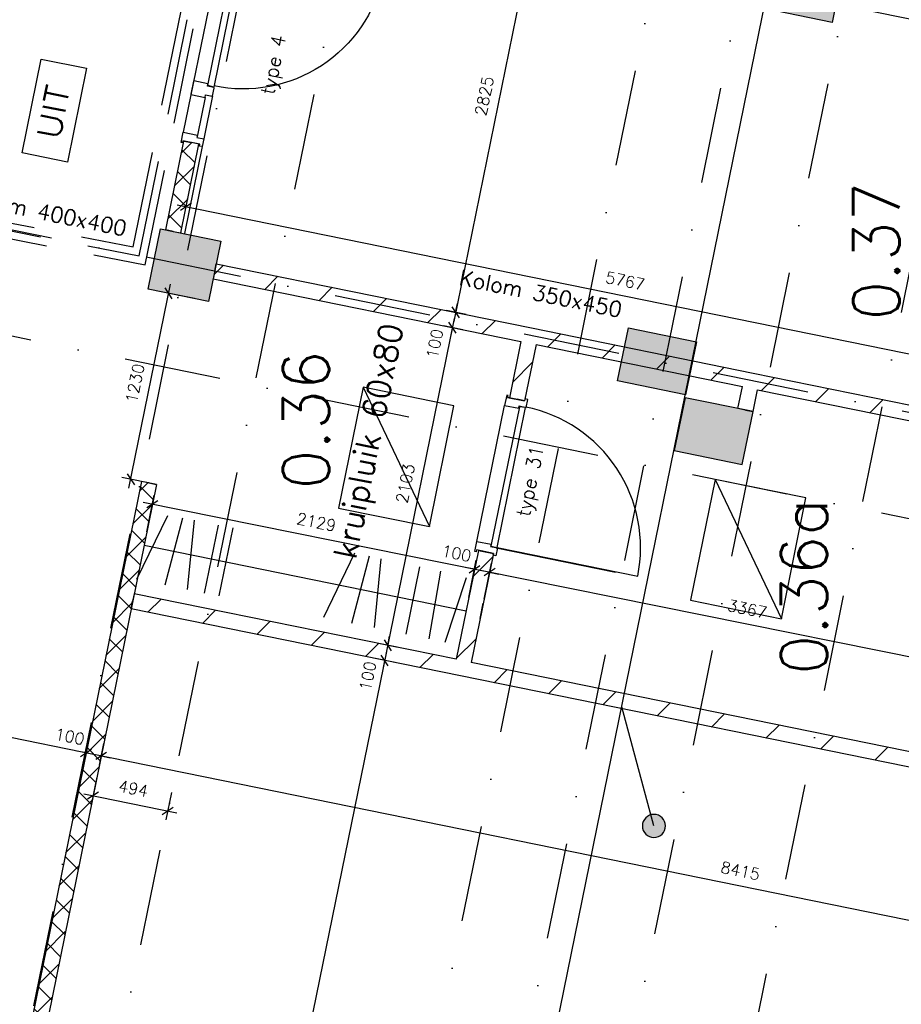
# Model space of a CAD drawing. Extents: x -33344 to 2055880, y -64816 to 121260.
# Tile 22 of 133: x 19634 to 25347, y 18275 to 24659. Entities that reach past the tile are written whole.
import ezdxf
from ezdxf.enums import TextEntityAlignment as Align

# ---------------------------------------------------------------- set-up
doc = ezdxf.new("R2010")
doc.units = 0
doc.header["$LTSCALE"] = 50
doc.header["$MEASUREMENT"] = 0
doc.header["$PDMODE"] = 3
doc.header["$PDSIZE"] = 0.1
doc.linetypes.add('DASHED', pattern=[0.75, 0.5, -0.25])
doc.linetypes.add('STRAM_0WT$1$DASHDOT', pattern=[25, 12.5, -6.25, 0, -6.25])
doc.layers.get('0').update_dxf_attribs({"linetype": 'CONTINUOUS'})
doc.layers.get('DEFPOINTS').update_dxf_attribs({"linetype": 'CONTINUOUS'})
for name, color, linetype in [('_DETAILNUMMERS', 4, 'CONTINUOUS'), ('A--A22--_F123-', 9, 'CONTINUOUS'), ('A--A28--_F12--', 7, 'CONTINUOUS'), ('A--A28--_F123-', 9, 'CONTINUOUS'), ('A--L21A2_ISOLATIE', 1, 'CONTINUOUS'), ('A--L21A3_BUITENWAND', 3, 'CONTINUOUS'), ('A--L22--', 3, 'CONTINUOUS'), ('A--L22--_F-2--', 7, 'CONTINUOUS'), ('A--L28--', 7, 'CONTINUOUS'), ('A--L28--_F12--', 7, 'CONTINUOUS'), ('A--L31--', 2, 'CONTINUOUS'), ('A--L31--_F123-', 7, 'CONTINUOUS'), ('A--L32--', 7, 'CONTINUOUS'), ('A--L32--_F123-', 1, 'CONTINUOUS'), ('A--L32--_F123-DRAAIR', 7, 'CONTINUOUS'), ('A--L63--', 7, 'CONTINUOUS'), ('A--M$1A-_F123-', 1, 'CONTINUOUS'), ('A--T$1A-25_TEKST', 2, 'CONTINUOUS'), ('A--T$1A-_F123-_25MM', 3, 'CONTINUOUS'), ('A--T$1A-_F123-_RN', 4, 'CONTINUOUS'), ('A--T63--_F123-', 1, 'CONTINUOUS'), ('NIEUWE_INDELING', 2, 'CONTINUOUS'), ('STRAM_0WT$0$A--L$7A-_STRA0', 1, 'STRAM_0WT$1$DASHDOT'), ('STRAM_0WT$1$A--T$7A8-_STRA', 8, 'STRAM_0WT$1$DASHDOT'), ('TEKSTKOZIJNMERK', 2, 'CONTINUOUS'), ('X--LR---_CP', 7, 'CONTINUOUS'), ('XREF', 7, 'CONTINUOUS')]:
    doc.layers.add(name, color=color, linetype=linetype)
doc.styles.add('ALFA-0_25', font='ROMANS')
doc.styles.add('B-01', font='SIMPLEX.SHX', dxfattribs={"width": 0.8, "height": 4.5})
doc.styles.add('HIEMSTRA', font='romans.shx')
doc.dimstyles.new('1OP2', dxfattribs={"dimscale": 30, "dimtxt": 2.5, "dimasz": 2, "dimexe": 2, "dimexo": 0, "dimgap": 2, "dimtad": 1, "dimdec": 0, "dimzin": 0, "dimtxsty": 'HIEMSTRA', "dimblk1": 'OBLIQUE', "dimblk2": 'OBLIQUE', "dimsah": 1, "dimcen": -3, "dimdle": 2, "dimclrd": 2, "dimclre": 2, "dimclrt": 3, "dimazin": 3, "dimtfac": 1, "dimtdec": 0, "dimtofl": 0, "dimtmove": 0, "dimatfit": 3, "dimtvp": 0.833333, "dimtolj": 1, "dimtzin": 0})

# ---------------------------------------------------------------- blocks, each defined once
blk = doc.blocks.new('Q060089-')
at = {"layer": 'A--L63--', "linetype": 'CONTINUOUS'}
blk.add_lwpolyline([(0, 0), (0, 300), (620, 300), (620, 0)], close=True, dxfattribs=at)
at = {"layer": 'X--LR---_CP'}
blk.add_point((620, 0), dxfattribs=at)
blk.add_point((620, 0), dxfattribs=at)
blk.add_point((620, 0), dxfattribs=at)
at = {"layer": 'A--T63--_F123-', "style": 'ALFA-0_25', "width": 1.088889}
blk.add_text('UIT', height=150, dxfattribs=at).set_placement((123.7, 78.8), (473.7, 78.8), align=Align.FIT)
blk = doc.blocks.new('Q020439-')
at = {"layer": 'A--A28--_F12--', "color": 8}
for points in [[(-200, -200), (-200, 200), (200, 200)], [(-200, -200), (200, 200), (200, -200)]]:
    blk.add_solid(points, dxfattribs=at)
at = {"layer": 'A--L28--_F12--', "color": 3, "linetype": 'CONTINUOUS'}
blk.add_lwpolyline([(-200, -200), (-200, 200), (200, 200), (200, -200)], close=True, dxfattribs=at)
at = {"layer": 'X--LR---_CP'}
for p in [(-200, 0), (-200, 0), (200, 0)]:
    blk.add_point(p, dxfattribs=at)
blk = doc.blocks.new('KOLOM450X350')
at = {"layer": 'A--A28--_F12--', "color": 8}
for points in [[(-175, -225), (-175, 225), (175, 225)], [(-175, -225), (175, 225), (175, -225)]]:
    blk.add_solid(points, dxfattribs=at)
at = {"layer": 'A--L28--_F12--', "color": 3, "linetype": 'CONTINUOUS'}
blk.add_lwpolyline([(-175, -225), (-175, 225), (175, 225), (175, -225)], close=True, dxfattribs=at)
at = {"layer": 'X--LR---_CP'}
for p in [(-175, 0), (-175, 0), (175, 0)]:
    blk.add_point(p, dxfattribs=at)
blk = doc.blocks.new('STRAM_0WT')
at = {"layer": 'STRAM_0WT$0$A--L$7A-_STRA0'}
for p, q in [((-35527.847, 66718.097), (-57057.909, -38976.081)), ((-47754.974, 12905.719), (-58003.336, -37404.971)), ((-47201.343, 12792.944), (-57719.326, -38841.349)), ((-45978.842, -10999.853), (-65793.219, -6963.635)), ((-46113.574, -11661.27), (-65845.637, -7641.82))]:
    blk.add_line(p, q, dxfattribs=at)
at = {"layer": 'STRAM_0WT$1$A--T$7A8-_STRA', "color": 8}
for p, q in [((-50281.514, 13578.563), (-60661.803, -37379.774)), ((-51334.938, 5401.176), (-60073.364, -37497.015)), ((-47404.652, 4600.571), (-56073.829, -37957.669))]:
    blk.add_line(p, q, dxfattribs=at)
blk = doc.blocks.new('BETON_KOLOM_NIEUW_350X450')
at = {"layer": 'A--A28--_F123-'}
blk.add_hatch(color=53, dxfattribs=at).paths.add_polyline_path([(174.3, 225), (174.3, -225), (-175.7, -225), (-175.7, 225)])
at = {"layer": 'A--L28--_F12--', "color": 3, "linetype": 'CONTINUOUS'}
blk.add_lwpolyline([(174.3, 225), (174.3, -225), (-175.7, -225), (-175.7, 225)], close=True, dxfattribs=at)
blk = doc.blocks.new('*U1135')
at = {"layer": 'A--A22--_F123-', "linetype": 'CONTINUOUS'}
h = blk.add_hatch(dxfattribs=at)
h.set_pattern_fill('ALFALINE', color=256, scale=300, style=0)
h.set_pattern_definition([(45, (-22501.65, -20453.16), (-212.132, 212.132), [])])
h.paths.add_polyline_path([(0, 0), (-10, -49), (-2145.3, 386), (-2135.3, 435), (-2125.4, 484), (-39, 59)])
at = {"layer": 'A--L22--_F-2--', "color": 3, "linetype": 'CONTINUOUS'}
for points in [[(-39, 59), (-39, 59), (-2125.4, 484), (-2135.3, 435)], [(-10, -49), (-10, -49), (-2145.3, 386), (-2135.3, 435)]]:
    blk.add_lwpolyline(points, dxfattribs=at)
blk = doc.blocks.new('*U1134')
at = {"layer": 'A--A22--_F123-', "linetype": 'CONTINUOUS'}
h = blk.add_hatch(dxfattribs=at)
h.set_pattern_fill('ALFALINE', color=256, scale=300, style=0)
h.set_pattern_definition([(45, (-24376.65, -22319.27), (-212.132, 212.132), [])])
h.paths.add_polyline_path([(0, 0), (10, 49), (1922.7, -340.6), (1961.7, -399.6), (1902.7, -438.6), (39, -59)])
at = {"layer": 'A--L22--_F-2--', "color": 3, "linetype": 'CONTINUOUS'}
for points in [[(10, 49), (10, 49), (1922.7, -340.6), (1922.7, -340.6)], [(39, -59), (39, -59), (1902.7, -438.6), (1902.7, -438.6)]]:
    blk.add_lwpolyline(points, dxfattribs=at)
blk = doc.blocks.new('*U1133')
at = {"layer": 'A--A22--_F123-', "linetype": 'CONTINUOUS'}
h = blk.add_hatch(dxfattribs=at)
h.set_pattern_fill('ALFALINE', color=256, scale=300, style=0)
h.set_pattern_definition([(45, (-24337.7, -22128.08), (-212.132, 212.132), [])])
h.paths.add_polyline_path([(0, 0), (-49, 10), (-20, 152.2), (38.9, 191.2), (78, 132.2), (49, -10)])
at = {"layer": 'A--L22--_F-2--', "color": 3, "linetype": 'CONTINUOUS'}
for points in [[(0, 0), (-49, 10), (-20, 152.2), (-20, 152.2)], [(0, 0), (49, -10), (78, 132.2), (78, 132.2)]]:
    blk.add_lwpolyline(points, dxfattribs=at)
blk = doc.blocks.new('*U1132')
at = {"layer": 'A--A22--_F123-', "linetype": 'CONTINUOUS'}
h = blk.add_hatch(dxfattribs=at)
h.set_pattern_fill('ALFALINE', color=256, scale=300, style=0)
h.set_pattern_definition([(45, (-22941.33, -22611.65), (-212.132, 212.132), [])])
h.paths.add_polyline_path([(0, 0), (10, 49), (1445.3, -243.4), (1435.3, -292.4), (1376.3, -331.4), (39, -59)])
at = {"layer": 'A--L22--_F-2--', "color": 3, "linetype": 'CONTINUOUS'}
for points in [[(10, 49), (10, 49), (1445.3, -243.4), (1445.3, -243.4)], [(39, -59), (39, -59), (1376.3, -331.4), (1376.3, -331.4)]]:
    blk.add_lwpolyline(points, dxfattribs=at)
blk = doc.blocks.new('*U1119')
at = {"layer": 'A--A22--_F123-', "linetype": 'CONTINUOUS'}
h = blk.add_hatch(dxfattribs=at)
h.set_pattern_fill('ALFALINE', color=256, scale=300, style=0)
h.set_pattern_definition([(45, (-22655.5, -21208.46), (-212.132, 212.132), [])])
h.paths.add_polyline_path([(0, 0), (49, -10), (-94.9, -716.3), (-153.9, -755.3), (-192.9, -696.3), (-49, 10)])
at = {"layer": 'A--L22--_F-2--', "color": 3, "linetype": 'CONTINUOUS'}
for points in [[(0, 0), (-49, 10), (-192.9, -696.3), (-192.9, -696.3)], [(0, 0), (49, -10), (-94.9, -716.3), (-94.9, -716.3)]]:
    blk.add_lwpolyline(points, dxfattribs=at)
blk = doc.blocks.new('*U1118')
at = {"layer": 'A--A22--_F123-', "linetype": 'CONTINUOUS'}
h = blk.add_hatch(dxfattribs=at)
h.set_pattern_fill('ALFALINE', color=256, scale=300, style=0)
h.set_pattern_definition([(45, (-22941.33, -22611.65), (-212.132, 212.132), [])])
h.paths.add_polyline_path([(0, 0), (39, -59), (-35.2, -423.5), (-84.2, -413.5), (-133.2, -403.5), (-59, -39)])
at = {"layer": 'A--L22--_F-2--', "color": 3, "linetype": 'CONTINUOUS'}
for points in [[(-59, -39), (-59, -39), (-133.2, -403.5), (-84.2, -413.5)], [(39, -59), (39, -59), (-35.2, -423.5), (-84.2, -413.5)]]:
    blk.add_lwpolyline(points, dxfattribs=at)
blk = doc.blocks.new('*U1117')
at = {"layer": 'A--A22--_F123-', "linetype": 'CONTINUOUS'}
h = blk.add_hatch(dxfattribs=at)
h.set_pattern_fill('ALFALINE', color=256, scale=300, style=0)
h.set_pattern_definition([(45, (-25900, -24611.33), (-212.132, 212.132), [])])
h.paths.add_polyline_path([(0, 0), (-10, -49), (-976.9, 148), (-967, 197), (-957, 246), (-39, 59)])
at = {"layer": 'A--L22--_F-2--', "color": 3, "linetype": 'CONTINUOUS'}
for points in [[(-10, -49), (-10, -49), (-976.9, 148), (-967, 197)], [(-39, 59), (-39, 59), (-957, 246), (-967, 197)]]:
    blk.add_lwpolyline(points, dxfattribs=at)
blk = doc.blocks.new('*U1111')
at = {"layer": 'A--A22--_F123-', "linetype": 'CONTINUOUS'}
h = blk.add_hatch(dxfattribs=at)
h.set_pattern_fill('ALFALINE', color=256, scale=300, style=0)
h.set_pattern_definition([(45, (-25898.8, -19761.16), (-212.132, 212.132), [])])
h.paths.add_polyline_path([(0, 0), (-10, -49), (-3407.1, 643), (-3397.1, 692), (-3338.2, 731), (-39, 59)])
at = {"layer": 'A--L22--_F-2--', "color": 3, "linetype": 'CONTINUOUS'}
for points in [[(-39, 59), (-39, 59), (-3338.2, 731), (-3338.2, 731)], [(-10, -49), (-10, -49), (-3407.1, 643), (-3407.1, 643)]]:
    blk.add_lwpolyline(points, dxfattribs=at)
blk = doc.blocks.new('*U1110')
at = {"layer": 'A--A22--_F123-', "linetype": 'CONTINUOUS'}
h = blk.add_hatch(dxfattribs=at)
h.set_pattern_fill('ALFALINE', color=256, scale=300, style=0)
h.set_pattern_definition([(45, (-20898.1, -23027.86), (-212.132, 212.132), [])])
h.paths.add_polyline_path([(0, 0), (10, 49), (2053.2, -367.2), (2043.2, -416.2), (1984.3, -455.2), (-10, -49)])
at = {"layer": 'A--L22--_F-2--', "color": 3, "linetype": 'CONTINUOUS'}
for points in [[(0, 0), (-10, -49), (1984.3, -455.2), (1984.3, -455.2)], [(0, 0), (10, 49), (2053.2, -367.2), (2053.2, -367.2)]]:
    blk.add_lwpolyline(points, dxfattribs=at)
blk = doc.blocks.new('*U1085')
at = {"layer": 'A--A22--_F123-', "linetype": 'CONTINUOUS'}
h = blk.add_hatch(dxfattribs=at)
h.set_pattern_fill('ALFAKRS', color=256, scale=120, style=0)
h.set_pattern_definition([(45, (-20629.35, -23286.71), (-84.8528, 84.8528), []), (135, (-20629.35, -23286.71), (-84.8528, -84.8528), [])])
h.paths.add_polyline_path([(0, 0), (-49, 10), (68.3, 585.7), (117.3, 575.7), (166.3, 565.7), (49, -10)])
at = {"layer": 'A--L22--_F-2--', "color": 2, "linetype": 'CONTINUOUS'}
for points in [[(0, 0), (-49, 10), (68.3, 585.7), (117.3, 575.7)], [(0, 0), (49, -10), (166.3, 565.7), (117.3, 575.7)]]:
    blk.add_lwpolyline(points, dxfattribs=at)
blk = doc.blocks.new('*U1076')
at = {"layer": 'A--A22--_F123-', "linetype": 'CONTINUOUS'}
h = blk.add_hatch(dxfattribs=at)
h.set_pattern_fill('ALFAKRS', color=256, scale=120, style=0)
h.set_pattern_definition([(45, (-20471.57, -21655.45), (-84.8528, 84.8528), []), (135, (-20471.57, -21655.45), (-84.8528, -84.8528), [])])
h.paths.add_polyline_path([(0, 0), (49, -10), (-1249.8, -6386.1), (-1298.8, -6376.1), (-1347.8, -6366.1), (-49, 10)])
at = {"layer": 'A--L22--_F-2--', "color": 2, "linetype": 'CONTINUOUS'}
for points in [[(0, 0), (-49, 10), (-1347.8, -6366.1), (-1298.8, -6376.1)], [(0, 0), (49, -10), (-1249.8, -6386.1), (-1298.8, -6376.1)]]:
    blk.add_lwpolyline(points, dxfattribs=at)
blk = doc.blocks.new('_OBLIQUE')
at = {"color": 0, "linetype": 'BYBLOCK'}
blk.add_line((-0.5, -0.5), (0.5, 0.5), dxfattribs=at)
blk = doc.blocks.new('*D950')
at = {"layer": 'A--M$1A-_F123-', "color": 2}
for p, q in [((23034.5, 25588), (22446.6, 22702.2)), ((23090.6, 25515.3), (22963.7, 25541.1)), ((22526.7, 22747.1), (22399.8, 22773))]:
    blk.add_line(p, q, dxfattribs=at)
at = {"layer": 'DEFPOINTS', "color": 0}
for p in [(23090.6, 25515.3), (22458.6, 22761), (22526.7, 22747.1)]:
    blk.add_point(p, dxfattribs=at)
at = {"layer": 'A--M$1A-_F123-', "color": 2, "xscale": 60, "yscale": 60, "zscale": 60}
for p, rotation in [((23022.5, 25529.2), 78.48629033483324), ((22458.6, 22761), 258.4862903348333)]:
    blk.add_blockref('_OBLIQUE', p, dxfattribs=dict(at, rotation=rotation))
at = {"layer": 'A--M$1A-_F123-', "color": 3, "insert": (22645, 24164.5), "char_height": 75, "attachment_point": 5, "rotation": 78.48629, "style": 'HIEMSTRA'}
blk.add_mtext('\\A1;2825', dxfattribs=at)
blk = doc.blocks.new('*D951')
at = {"layer": 'A--M$1A-_F123-', "color": 2}
for p, q in [((22458.6, 22761), (22470.6, 22819.8)), ((22526.7, 22747.1), (22399.8, 22773)), ((22506.8, 22649.1), (22379.8, 22675)), ((22438.6, 22663), (22426.7, 22604.2))]:
    blk.add_line(p, q, dxfattribs=at)
at = {"layer": 'DEFPOINTS', "color": 0}
for p in [(22526.7, 22747.1), (22438.6, 22663), (22506.8, 22649.1)]:
    blk.add_point(p, dxfattribs=at)
at = {"layer": 'A--M$1A-_F123-', "color": 2, "xscale": 60, "yscale": 60, "zscale": 60}
for p, rotation in [((22458.6, 22761), 258.4862903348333), ((22438.6, 22663), 78.48629033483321)]:
    blk.add_blockref('_OBLIQUE', p, dxfattribs=dict(at, rotation=rotation))
at = {"layer": 'A--M$1A-_F123-', "color": 3, "insert": (22323.7, 22557.9), "char_height": 75, "attachment_point": 5, "rotation": 78.48629, "style": 'HIEMSTRA'}
blk.add_mtext('\\A1;100', dxfattribs=at)
blk = doc.blocks.new('*D952')
at = {"layer": 'A--M$1A-_F123-', "color": 2}
for p, q in [((22450.6, 22721.8), (22006.9, 20543.7)), ((22506.8, 22649.1), (22379.8, 22675)), ((22087, 20588.6), (21960.1, 20614.5))]:
    blk.add_line(p, q, dxfattribs=at)
at = {"layer": 'DEFPOINTS', "color": 0}
for p in [(22506.8, 22649.1), (22018.9, 20602.5), (22087, 20588.6)]:
    blk.add_point(p, dxfattribs=at)
at = {"layer": 'A--M$1A-_F123-', "color": 2, "xscale": 60, "yscale": 60, "zscale": 60}
for p, rotation in [((22438.6, 22663), 78.48629033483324), ((22018.9, 20602.5), 258.4862903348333)]:
    blk.add_blockref('_OBLIQUE', p, dxfattribs=dict(at, rotation=rotation))
at = {"layer": 'A--M$1A-_F123-', "color": 3, "insert": (22133.2, 21652.2), "char_height": 75, "attachment_point": 5, "rotation": 78.48629, "style": 'HIEMSTRA'}
blk.add_mtext('\\A1;2103', dxfattribs=at)
blk = doc.blocks.new('*D953')
at = {"layer": 'A--M$1A-_F123-', "color": 2}
for p, q in [((22018.9, 20602.5), (22030.9, 20661.3)), ((22087, 20588.6), (21960.1, 20614.5)), ((22067.1, 20490.7), (21940.2, 20516.5)), ((21999, 20504.5), (21987, 20445.7))]:
    blk.add_line(p, q, dxfattribs=at)
at = {"layer": 'DEFPOINTS', "color": 0}
for p in [(22087, 20588.6), (21999, 20504.5), (22067.1, 20490.7)]:
    blk.add_point(p, dxfattribs=at)
at = {"layer": 'A--M$1A-_F123-', "color": 2, "xscale": 60, "yscale": 60, "zscale": 60}
for p, rotation in [((22018.9, 20602.5), 258.4862903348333), ((21999, 20504.5), 78.48629033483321)]:
    blk.add_blockref('_OBLIQUE', p, dxfattribs=dict(at, rotation=rotation))
at = {"layer": 'A--M$1A-_F123-', "color": 3, "insert": (21889.9, 20403.7), "char_height": 75, "attachment_point": 5, "rotation": 78.48629, "style": 'HIEMSTRA'}
blk.add_mtext('\\A1;100', dxfattribs=at)
blk = doc.blocks.new('*D954')
at = {"layer": 'A--M$1A-_F123-', "color": 2}
for p, q in [((22010.9, 20563.3), (20156.1, 11457.7)), ((22067.1, 20490.7), (21940.2, 20516.5)), ((20236.2, 11502.6), (20109.3, 11528.4))]:
    blk.add_line(p, q, dxfattribs=at)
at = {"layer": 'DEFPOINTS', "color": 0}
for p in [(22067.1, 20490.7), (20168.1, 11516.4), (20236.2, 11502.6)]:
    blk.add_point(p, dxfattribs=at)
at = {"layer": 'A--M$1A-_F123-', "color": 2, "xscale": 60, "yscale": 60, "zscale": 60}
for p, rotation in [((21999, 20504.5), 78.48629033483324), ((20168.1, 11516.4), 258.4862903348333)]:
    blk.add_blockref('_OBLIQUE', p, dxfattribs=dict(at, rotation=rotation))
at = {"layer": 'A--M$1A-_F123-', "color": 3, "insert": (20988, 16030), "char_height": 75, "attachment_point": 5, "rotation": 78.48629, "style": 'HIEMSTRA'}
blk.add_mtext('\\A1;9173', dxfattribs=at)
blk = doc.blocks.new('*D973')
at = {"layer": 'A--M$1A-_F123-', "color": 2}
for p, q in [((20712.7, 23445.6), (20724.7, 23504.4)), ((26422.5, 22282.5), (20654, 23457.6)), ((26363.7, 22294.5), (26351.7, 22235.7))]:
    blk.add_line(p, q, dxfattribs=at)
at = {"layer": 'DEFPOINTS', "color": 0}
for p in [(20712.7, 23445.6), (20712.7, 23445.6), (26363.7, 22294.5)]:
    blk.add_point(p, dxfattribs=at)
at = {"layer": 'A--M$1A-_F123-', "color": 2, "xscale": 60, "yscale": 60, "zscale": 60}
for p, rotation in [((20712.7, 23445.6), 168.4862903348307), ((26363.7, 22294.5), 348.4862903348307)]:
    blk.add_blockref('_OBLIQUE', p, dxfattribs=dict(at, rotation=rotation))
at = {"layer": 'A--M$1A-_F123-', "color": 3, "insert": (23557.7, 22965.6), "char_height": 75, "attachment_point": 5, "rotation": 348.48629, "style": 'HIEMSTRA'}
blk.add_mtext('\\A1;5767', dxfattribs=at)
blk = doc.blocks.new('*D983')
at = {"layer": 'A--M$1A-_F123-', "color": 2}
for p, q in [((22643.9, 20902.4), (22690.8, 21135.1)), ((26038.6, 20399), (22620.2, 21088.1)), ((25944.7, 20236.9), (25991.6, 20469.6))]:
    blk.add_line(p, q, dxfattribs=at)
at = {"layer": 'DEFPOINTS', "color": 0}
for p in [(22679, 21076.3), (22643.9, 20902.4), (25944.7, 20236.9)]:
    blk.add_point(p, dxfattribs=at)
at = {"layer": 'A--M$1A-_F123-', "color": 2, "xscale": 60, "yscale": 60, "zscale": 60}
for p, rotation in [((22679, 21076.3), 168.6016311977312), ((25979.7, 20410.8), 348.6016311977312)]:
    blk.add_blockref('_OBLIQUE', p, dxfattribs=dict(at, rotation=rotation))
at = {"layer": 'A--M$1A-_F123-', "color": 3, "insert": (24348.6, 20839.1), "char_height": 75, "attachment_point": 5, "rotation": 348.60163, "style": 'HIEMSTRA'}
blk.add_mtext('\\A1;3367', dxfattribs=at)
blk = doc.blocks.new('*D984')
at = {"layer": 'A--M$1A-_F123-', "color": 2}
for p, q in [((22544.4, 20913.8), (22593, 21154.8)), ((22643.9, 20902.4), (22690.8, 21135.1)), ((22581.2, 21096), (22522.4, 21107.9)), ((22679, 21076.3), (22737.8, 21064.4))]:
    blk.add_line(p, q, dxfattribs=at)
at = {"layer": 'DEFPOINTS', "color": 0}
for p in [(22581.2, 21096), (22544.4, 20913.8), (22643.9, 20902.4)]:
    blk.add_point(p, dxfattribs=at)
at = {"layer": 'A--M$1A-_F123-', "color": 2, "xscale": 60, "yscale": 60, "zscale": 60}
for p, rotation in [((22581.2, 21096), 348.6016311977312), ((22679, 21076.3), 168.6016311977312)]:
    blk.add_blockref('_OBLIQUE', p, dxfattribs=dict(at, rotation=rotation))
at = {"layer": 'A--M$1A-_F123-', "color": 3, "insert": (22464.8, 21199.2), "char_height": 75, "attachment_point": 5, "rotation": 348.60163, "style": 'HIEMSTRA'}
blk.add_mtext('\\A1;100', dxfattribs=at)
blk = doc.blocks.new('*D985')
at = {"layer": 'A--M$1A-_F123-', "color": 2}
for p, q in [((22640, 21084.1), (20435.2, 21528.6)), ((20458.1, 21338.8), (20505.8, 21575.6)), ((22544.4, 20913.8), (22593, 21154.8))]:
    blk.add_line(p, q, dxfattribs=at)
at = {"layer": 'DEFPOINTS', "color": 0}
for p in [(20494, 21516.8), (20458.1, 21338.8), (22544.4, 20913.8)]:
    blk.add_point(p, dxfattribs=at)
at = {"layer": 'A--M$1A-_F123-', "color": 2, "xscale": 60, "yscale": 60, "zscale": 60}
for p, rotation in [((20494, 21516.8), 168.6016311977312), ((22581.2, 21096), 348.6016311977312)]:
    blk.add_blockref('_OBLIQUE', p, dxfattribs=dict(at, rotation=rotation))
at = {"layer": 'A--M$1A-_F123-', "color": 3, "insert": (21556.9, 21402), "char_height": 75, "attachment_point": 5, "rotation": 348.60163, "style": 'HIEMSTRA'}
blk.add_mtext('\\A1;2129', dxfattribs=at)
blk = doc.blocks.new('*D986')
at = {"layer": 'A--M$1A-_F123-', "color": 2}
for p, q in [((20178.4, 19965.7), (20150, 19826.4)), ((28466.7, 18193.5), (20103.2, 19897.2)), ((28424.3, 18286), (28396, 18146.7))]:
    blk.add_line(p, q, dxfattribs=at)
at = {"layer": 'DEFPOINTS', "color": 0}
for p in [(20178.4, 19965.7), (20162, 19885.2), (28424.3, 18286)]:
    blk.add_point(p, dxfattribs=at)
at = {"layer": 'A--M$1A-_F123-', "color": 2, "xscale": 60, "yscale": 60, "zscale": 60}
for p, rotation in [((20162, 19885.2), 168.4862903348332), ((28407.9, 18205.5), 348.4862903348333)]:
    blk.add_blockref('_OBLIQUE', p, dxfattribs=dict(at, rotation=rotation))
at = {"layer": 'A--M$1A-_F123-', "color": 3, "insert": (24304.4, 19140.9), "char_height": 75, "attachment_point": 5, "rotation": 348.48629, "style": 'HIEMSTRA'}
blk.add_mtext('\\A1;8415', dxfattribs=at)
blk = doc.blocks.new('*D987')
at = {"layer": 'A--M$1A-_F123-', "color": 2}
for p, q in [((20178.4, 19965.7), (20150, 19826.4)), ((20064, 19905.2), (20005.2, 19917.1)), ((20064, 19905.2), (20052, 19846.4)), ((20162, 19885.2), (20220.8, 19873.2))]:
    blk.add_line(p, q, dxfattribs=at)
at = {"layer": 'DEFPOINTS', "color": 0}
for p in [(20178.4, 19965.7), (20064, 19905.2), (20064, 19905.2)]:
    blk.add_point(p, dxfattribs=at)
at = {"layer": 'A--M$1A-_F123-', "color": 2, "xscale": 60, "yscale": 60, "zscale": 60}
for p, rotation in [((20064, 19905.2), 348.4862903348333), ((20162, 19885.2), 168.4862903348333)]:
    blk.add_blockref('_OBLIQUE', p, dxfattribs=dict(at, rotation=rotation))
at = {"layer": 'A--M$1A-_F123-', "color": 3, "insert": (19958.6, 20011.2), "char_height": 75, "attachment_point": 5, "rotation": 348.48629, "style": 'HIEMSTRA'}
blk.add_mtext('\\A1;100', dxfattribs=at)
blk = doc.blocks.new('*D988')
at = {"layer": 'A--M$1A-_F123-', "color": 2}
for p, q in [((18355.7, 20253.1), (18367.7, 20311.9)), ((20122.8, 19893.2), (18296.9, 20265.1)), ((20064, 19905.2), (20052, 19846.4))]:
    blk.add_line(p, q, dxfattribs=at)
at = {"layer": 'DEFPOINTS', "color": 0}
for p in [(18355.7, 20253.1), (18355.7, 20253.1), (20064, 19905.2)]:
    blk.add_point(p, dxfattribs=at)
at = {"layer": 'A--M$1A-_F123-', "color": 2, "xscale": 60, "yscale": 60, "zscale": 60}
for p, rotation in [((18355.7, 20253.1), 168.4862903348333), ((20064, 19905.2), 348.4862903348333)]:
    blk.add_blockref('_OBLIQUE', p, dxfattribs=dict(at, rotation=rotation))
at = {"layer": 'A--M$1A-_F123-', "color": 3, "insert": (19229.3, 20174.7), "char_height": 75, "attachment_point": 5, "rotation": 348.48629, "style": 'HIEMSTRA'}
blk.add_mtext('\\A1;1743', dxfattribs=at)
blk = doc.blocks.new('*D991')
at = {"layer": 'A--M$1A-_F123-', "color": 2}
for p, q in [((20341.9, 21620.6), (20611.4, 22943.4)), ((20766.1, 22850.6), (20540.6, 22896.6)), ((20520.6, 21645.5), (20295.1, 21691.4))]:
    blk.add_line(p, q, dxfattribs=at)
at = {"layer": 'DEFPOINTS', "color": 0}
for p in [(20599.4, 22884.6), (20766.1, 22850.6), (20520.6, 21645.5)]:
    blk.add_point(p, dxfattribs=at)
at = {"layer": 'A--M$1A-_F123-', "color": 2, "xscale": 60, "yscale": 60, "zscale": 60}
for p, rotation in [((20599.4, 22884.6), 78.48629033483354), ((20353.9, 21679.4), 258.4862903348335)]:
    blk.add_blockref('_OBLIQUE', p, dxfattribs=dict(at, rotation=rotation))
at = {"layer": 'A--M$1A-_F123-', "color": 3, "insert": (20381.1, 22301.5), "char_height": 75, "attachment_point": 5, "rotation": 78.48629, "style": 'HIEMSTRA'}
blk.add_mtext('\\A1;1230', dxfattribs=at)
blk = doc.blocks.new('*D1004')
at = {"layer": 'A--M$1A-_F123-', "color": 2}
for p, q in [((20133.8, 19747), (20097.6, 19569.1)), ((20050.8, 19639.9), (20652.4, 19517.3)), ((20617.9, 19648.4), (20581.7, 19470.5))]:
    blk.add_line(p, q, dxfattribs=at)
at = {"layer": 'DEFPOINTS', "color": 0}
for p in [(20133.8, 19747), (20617.9, 19648.4), (20593.6, 19529.3)]:
    blk.add_point(p, dxfattribs=at)
at = {"layer": 'A--M$1A-_F123-', "color": 2, "xscale": 60, "yscale": 60, "zscale": 60}
for p, rotation in [((20109.6, 19627.9), 168.4862903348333), ((20593.6, 19529.3), 348.4862903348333)]:
    blk.add_blockref('_OBLIQUE', p, dxfattribs=dict(at, rotation=rotation))
at = {"layer": 'A--M$1A-_F123-', "color": 3, "insert": (20371.1, 19674.1), "char_height": 75, "attachment_point": 5, "rotation": 348.48629, "style": 'HIEMSTRA'}
blk.add_mtext('\\A1;494', dxfattribs=at)
blk = doc.blocks.new('Q0340081')
at = {"layer": 'A--L32--_F123-', "color": 2, "linetype": 'CONTINUOUS'}
blk.add_lwpolyline([(0, 0), (0, -40), (926.12, -40), (923.12, 0), (0, 0)], close=True, dxfattribs=at)
at = {"layer": 'A--L32--_F123-', "color": 1, "linetype": 'CONTINUOUS'}
blk.add_lwpolyline([(0, -40), (0, -970, 0.4142136), (930, -40)], format="xyb", dxfattribs=at)
blk = doc.blocks.new('DR_930TYPE3')
at = {"layer": 'A--L32--_F123-', "color": 1}
blk.add_line((67, 0), (967, 0), dxfattribs=at)
for points in [[(0, -9), (0, 0), (67, 0), (67, -93.75), (52, -93.75), (52, -139), (0, -139), (0, -121), (12, -121), (12, -9), (0, -9)], [(1034, -9), (1034, 0), (967, 0), (967, -93.75), (982, -93.75), (982, -139), (1034, -139), (1034, -121), (1022, -121), (1022, -9), (1034, -9)]]:
    blk.add_lwpolyline(points, close=True, dxfattribs=at)
at = {"layer": 'X--LR---_CP', "color": 2, "linetype": 'CONTINUOUS'}
blk.add_point((0, 0), dxfattribs=at)
at = {"layer": 'X--LR---_CP', "color": 3, "linetype": 'CONTINUOUS'}
blk.add_point((0, 0), dxfattribs=at)
at = {"layer": 'A--L32--', "linetype": 'CONTINUOUS'}
blk.add_blockref('Q0340081', (53.94, -95.94), dxfattribs=at)
blk = doc.blocks.new('DILATATIEVOEG')
at = {"layer": 'A--L21A3_BUITENWAND', "linetype": 'CONTINUOUS'}
h = blk.add_hatch(color=256, dxfattribs=at)
edge = h.paths.add_edge_path()
edge.add_arc((-800, 0), 75, 0, 360)
blk.add_line((-800, 0), (0, 0), dxfattribs=at)
blk.add_circle((-800, 0), 75, dxfattribs=at)
at = {"layer": 'X--LR---_CP', "linetype": 'CONTINUOUS'}
blk.add_point((0, 0), dxfattribs=at)
blk = doc.blocks.new('DR_930TYPE4')
at = {"layer": 'A--L32--_F123-', "color": 1}
for p, q in [((67, 0), (1307, 0)), ((1057, -93.8), (1307, -93.8)), ((1038, -139), (1322, -139))]:
    blk.add_line(p, q, dxfattribs=at)
at = {"layer": 'A--L32--_F123-'}
for points in [[(0, -9), (0, 0), (67, 0), (67, -93.8), (52, -93.8), (52, -139), (0, -139), (0, -121), (12, -121), (12, -9), (0, -9)], [(969, 0), (1055, 0), (1057, 0), (1057, -93.8), (1057, -93.8), (1040, -93.8), (1040, -137), (1038, -139), (986, -139), (984, -137), (984, -93.8), (969, -93.8), (967, -93.8), (967, 0)], [(1374, -9), (1374, 0), (1307, 0), (1307, -93.8), (1322, -93.8), (1322, -139), (1374, -139), (1374, -121), (1362, -121), (1362, -9), (1374, -9)], [(54, -95.6), (54, -135.6), (980.1, -135.6), (977.1, -95.6), (54, -95.6)]]:
    blk.add_lwpolyline(points, close=True, dxfattribs=at)
blk.add_point((1374, 0), dxfattribs=at)
blk.add_point((1374, 0), dxfattribs=at)
at = {"layer": 'A--L32--_F123-DRAAIR', "color": 1}
blk.add_lwpolyline([(54, -135.6), (54, -1065.6, 0.414214), (973, -135.8)], format="xyb", dxfattribs=at)
at = {"layer": 'X--LR---_CP', "color": 1, "linetype": 'CONTINUOUS'}
blk.add_point((0, 0), dxfattribs=at)
at = {"layer": 'X--LR---_CP', "color": 1}
blk.add_point((982, 0), dxfattribs=at)

msp = doc.modelspace()

# ---------------------------------------------------------------- hatches: boundary and pattern name
at = {"layer": 'A--L21A2_ISOLATIE', "linetype": 'CONTINUOUS', "ltscale": 10}
msp.add_hatch(color=53, dxfattribs=at).paths.add_polyline_path([(24316.8, 21775.1), (24386.7, 22118.1), (23945.8, 22207.9), (23875.9, 21865)])

# ---------------------------------------------------------------- linework, layer by layer
at = {"color": 4, "linetype": 'CONTINUOUS'}
msp.add_line((21433.1, 9884.9), (24810.7, 26466.1), dxfattribs=at).dxf.unprotected_set("ltscale", 0)
at = {"linetype": 'CONTINUOUS'}
for p, q in [((20393.7, 21031.2), (20593.2, 21444.8)), ((20576.7, 20993.9), (20690.5, 21430)), ((20722.7, 20964.2), (20766.5, 21414.5)), ((20832.2, 20941.9), (20922.1, 21382.8)), ((20927.3, 20922.5), (21017.1, 21363.4)), ((20440.3, 21251.3), (22526.6, 20826.3)), ((21604.5, 20784.6), (21806.1, 21202.7)), ((21787.5, 20747.3), (21901.2, 21183.4)), ((21933.5, 20717.5), (21976.8, 21162.9)), ((22138.1, 20675.9), (22226.9, 21112)), ((22287.8, 20645.4), (22362.3, 21084.4)), ((22392.1, 20624.1), (22528.7, 21042.3))]:
    msp.add_line(p, q, dxfattribs=at)
at = {"layer": '_DETAILNUMMERS', "color": 6, "linetype": 'DASHED', "ltscale": 25}
for points in [[(4649.3, 22712.3), (5312.5, 26119.7), (20369.1, 23186.6), (22829.3, 35263.7), (31324.5, 33533.7), (31995.5, 36827.6), (38701.7, 41855.5)], [(4698.4, 22702.7), (5352, 26060.6), (20408.2, 23127.7), (22868.3, 35204.8), (31363.6, 33474.8), (32040.7, 36799), (38731.7, 41815.5)], [(4747.5, 22693.2), (5391.4, 26001.6), (20447.2, 23068.7), (22907.3, 35145.8), (31402.6, 33415.8), (32085.9, 36770.4), (38761.7, 41775.5)]]:
    msp.add_lwpolyline(points, dxfattribs=at)
at = {"layer": 'A--L21A2_ISOLATIE', "color": 3, "linetype": 'CONTINUOUS', "ltscale": 10}
msp.add_lwpolyline([(24316.8, 21775.1), (24386.7, 22118.1), (23945.8, 22207.9), (23875.9, 21865)], close=True, dxfattribs=at)
at = {"layer": 'A--L31--', "color": 1, "linetype": 'CONTINUOUS'}
for p, q in [((21860.6, 22276.1), (22288.8, 21372.5)), ((24141.6, 21678.3), (24569.9, 20774.6))]:
    msp.add_line(p, q, dxfattribs=at)
for points in [[(21700.9, 21492.2), (22288.8, 21372.5), (22448.5, 22156.4), (21860.6, 22276.1)], [(23981.9, 20894.4), (24569.9, 20774.6), (24729.5, 21558.5), (24141.6, 21678.3)]]:
    msp.add_lwpolyline(points, close=True, dxfattribs=at)
at = {"layer": 'A--L31--_F123-', "color": 1, "linetype": 'CONTINUOUS'}
for p, q in [((22796.3, 22210.5), (22906.1, 22188.2)), ((22618.7, 20777.3), (22638.5, 20875.3))]:
    msp.add_line(p, q, dxfattribs=at)
at = {"layer": 'A--L32--', "color": 1}
msp.add_line((20816.7, 23835.9), (20701.9, 23271.9), dxfattribs=at)
at = {"layer": 'A--L32--', "color": 1, "linetype": 'CONTINUOUS'}
msp.add_line((22722.6, 21235.5), (23494.8, 21077.7), dxfattribs=at)
at = {"layer": 'NIEUWE_INDELING'}
msp.add_line((22606.5, 21218.4), (22704.5, 21198.5), dxfattribs=at)

# ---------------------------------------------------------------- block references
for rotation in [78.48629033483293, 78.486290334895]:
    msp.add_blockref('KOLOM450X350', (23764.2, 22443.9), dxfattribs=dict(rotation=rotation))
at = {"layer": 'A--A28--_F123-', "color": 53, "rotation": 78.486290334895}
msp.add_blockref('BETON_KOLOM_NIEUW_350X450', (24713.6, 24858.1), dxfattribs=at)
at = {"layer": 'A--L21A3_BUITENWAND', "color": 1, "xscale": -1, "rotation": 285.1638984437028}
msp.add_blockref('DILATATIEVOEG', (23535.1, 20203.7), dxfattribs=at)
at = {"layer": 'A--L22--'}
for name, p in [('*U1117', (25900, 24611.3)), ('*U1085', (20629.3, 23286.7)), ('*U1110', (20898.1, 23027.9)), ('*U1118', (22941.3, 22611.6)), ('*U1132', (22941.3, 22611.6)), ('*U1134', (24376.7, 22319.3)), ('*U1133', (24337.7, 22128.1)), ('*U1076', (20471.6, 21655.5)), ('*U1119', (22655.5, 21208.5)), ('*U1135', (22501.6, 20453.2)), ('*U1111', (25898.8, 19761.2))]:
    msp.add_blockref(name, p, dxfattribs=at)
at = {"layer": 'A--L28--', "linetype": 'CONTINUOUS'}
for rotation in [78.48629033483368, 78.486290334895]:
    msp.add_blockref('Q020439-', (20702.1, 23067.8), dxfattribs=dict(at, rotation=rotation))
at = {"layer": 'A--L32--', "linetype": 'CONTINUOUS', "xscale": -1, "rotation": 78.4862903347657}
msp.add_blockref('DR_930TYPE4', (20954.8, 25210), dxfattribs=at)
at = {"layer": 'A--L32--', "rotation": 78.48629033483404}
msp.add_blockref('DR_930TYPE3', (22583.5, 21210.9), dxfattribs=at)
at = {"layer": 'A--L63--', "linetype": 'CONTINUOUS', "rotation": 78.48629033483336}
msp.add_blockref('Q060089-', (19943.8, 23736.4), dxfattribs=at)
at = {"layer": 'XREF', "linetype": 'DASHED', "ltscale": 20}
msp.add_blockref('STRAM_0WT', (75619.4, 32246.9), dxfattribs=at)

# ---------------------------------------------------------------- texts
at = {"layer": 'A--T$1A-25_TEKST', "style": 'B-01'}
for s, p in [('Kolom 400x400', (19265.7, 23468.2, -0.9)), ('Kolom 350x450', (22475.5, 22941.7))]:
    msp.add_text(s, height=100, rotation=348.47958, dxfattribs=at).set_placement(p)
at = {"layer": 'A--T$1A-_F123-_25MM', "style": 'ALFA-0_25'}
msp.add_text('kruipluik 60x80', height=150, rotation=78.5113, dxfattribs=at).set_placement((21812.5, 21153.7))
at = {"layer": 'A--T$1A-_F123-_RN', "style": 'ALFA-0_25'}
for s, p in [('0.37', (25334.6, 22708.5)), ('0.36', (21639.7, 21613.9)), ('0.36a', (24867, 20412.7))]:
    msp.add_text(s, height=300, rotation=90, dxfattribs=at).set_placement(p)
at = {"layer": 'TEKSTKOZIJNMERK', "style": 'B-01'}
for s, p in [('type 4', (21282.3, 24167.3)), ('type 31', (22939, 21431.7))]:
    msp.add_text(s, height=90, rotation=78.48629, dxfattribs=at).set_placement(p)

# ---------------------------------------------------------------- dimensions: what is measured, and where the dimension line sits
at = {"layer": 'A--M$1A-_F123-'}
for base, p1, p2, angle, picture, middle in [((22458.6, 22761), (23090.6, 25515.3), (22526.7, 22747.1), 78.48629, '*D950', (22645, 24164.5)), ((20712.7, 23445.6), (26363.7, 22294.5), (20712.7, 23445.6), 348.48629, '*D973', (23557.7, 22965.6)), ((22018.9, 20602.5), (22506.8, 22649.1), (22087, 20588.6), 78.48629, '*D952', (22133.2, 21652.2)), ((20494, 21516.8), (22544.4, 20913.8), (20458.1, 21338.8), 348.60163, '*D985', (21556.9, 21402)), ((20168.1, 11516.4), (22067.1, 20490.7), (20236.2, 11502.6), 78.48629, '*D954', (20988, 16030)), ((18355.7, 20253.1), (20064, 19905.2), (18355.7, 20253.1), 348.48629, '*D988', (19229.3, 20174.7))]:
    dim = msp.add_linear_dim(base=base, p1=p1, p2=p2, angle=angle, dimstyle='1OP2', dxfattribs=at)
    dim.commit()
    dim.dimension.update_dxf_attribs({"geometry": picture, "text_midpoint": middle})
for p1, p2, distance, picture, middle in [((20520.6, 21645.5), (20766.1, 22850.6), 170.1, '*D991', (20381.1, 22301.5)), ((25944.7, 20236.9), (22643.9, 20902.4), -177.4, '*D983', (24348.6, 20839.1)), ((28424.3, 18286), (20178.4, 19965.7), 82.2, '*D986', (24304.4, 19140.9)), ((20133.8, 19747), (20617.9, 19648.4), -121.5, '*D1004', (20371.1, 19674.1))]:
    dim = msp.add_aligned_dim(p1=p1, p2=p2, distance=distance, dimstyle='1OP2', dxfattribs=at)
    dim.commit()
    dim.dimension.update_dxf_attribs({"geometry": picture, "text_midpoint": middle})
for base, p1, p2, angle, picture, middle in [((22438.6, 22663), (22526.7, 22747.1), (22506.8, 22649.1), 78.48629, '*D951', (22323.7, 22557.9)), ((22581.2, 21096), (22643.9, 20902.4), (22544.4, 20913.8), 348.60163, '*D984', (22464.8, 21199.2)), ((21999, 20504.5), (22087, 20588.6), (22067.1, 20490.7), 78.48629, '*D953', (21889.9, 20403.7)), ((20064, 19905.2), (20178.4, 19965.7), (20064, 19905.2), 348.48629, '*D987', (19958.6, 20011.2))]:
    dim = msp.add_linear_dim(base=base, p1=p1, p2=p2, angle=angle, dimstyle='1OP2', dxfattribs=at)
    dim.commit()
    dim.dimension.update_dxf_attribs({"geometry": picture, "text_midpoint": middle, "dimtype": 160})

doc.saveas('drawing.dxf')
